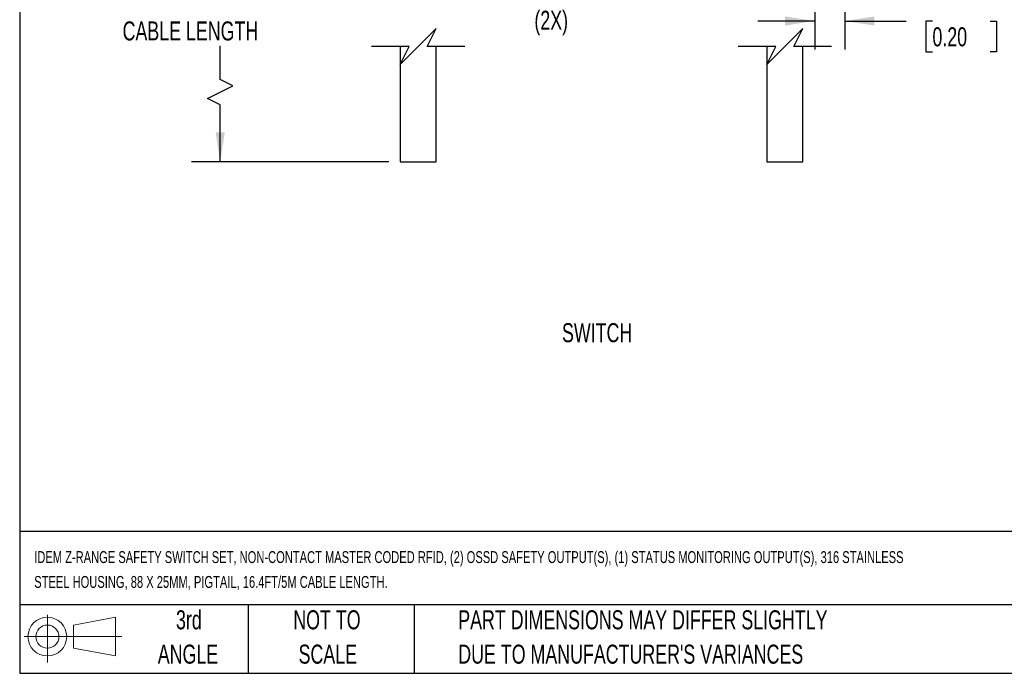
# Model space of a CAD drawing. Header units: millimetres. Extents: x 10 to 410, y 10 to 314.
# Tile 1 of 18: x 10 to 174, y 10 to 119. Entities that reach past the tile are written whole.
import ezdxf

# ---------------------------------------------------------------- set-up
doc = ezdxf.new("R2010")
doc.units = ezdxf.units.MM
doc.header["$LTSCALE"] = 1.5
doc.layers.add('DIMENSIONS', color=140, linetype='Continuous', lineweight=25)
doc.layers.add('TEXT', color=140, linetype='Continuous', lineweight=25)
doc.styles.add('SLDTEXTSTYLE0', font='TXT', dxfattribs={"width": 0.7})
doc.dimstyles.new('SLDDIMSTYLE2', dxfattribs={"dimtxt": 3.237012, "dimasz": 4.953, "dimexe": 0, "dimexo": 0.0625, "dimgap": 0.809253, "dimtad": 0, "dimtih": 1, "dimtoh": 1, "dimrnd": 1e-09, "dimzin": 4, "dimdsep": 46, "dimtxsty": 'SLDTEXTSTYLE0', "dimsah": 1, "dimcen": 0.09, "dimadec": 0, "dimazin": 1, "dimtfac": 1, "dimtmove": 0, "dimatfit": 0, "dimfxl": 0, "dimfrac": 2, "dimtolj": 1, "dimtzin": 12, "dimarcsym": 0})
doc.dimstyles.new('SLDDIMSTYLE4', dxfattribs={"dimtxt": 3.237012, "dimasz": 4.953, "dimexe": 0, "dimexo": 0.0625, "dimgap": 0.809253, "dimtad": 0, "dimtih": 1, "dimtoh": 1, "dimrnd": 1e-09, "dimzin": 12, "dimdsep": 46, "dimtxsty": 'SLDTEXTSTYLE0', "dimsah": 1, "dimcen": 0.09, "dimadec": 0, "dimazin": 3, "dimtfac": 1, "dimtofl": 0, "dimtmove": 0, "dimatfit": 3, "dimfxl": 0, "dimfrac": 2, "dimtolj": 1, "dimtzin": 12, "dimarcsym": 0})

# ---------------------------------------------------------------- blocks, each defined once
blk = doc.blocks.new('Block11')
at = {"color": 7, "linetype": 'Continuous', "lineweight": 18}
for p, q in [((3.88, 7.97), (3.88, 0)), ((8.22, 6.25), (15.26, 7.55)), ((15.26, 7.55), (15.26, 1.1)), ((8.22, 2.39), (8.22, 6.25)), ((0, 4.32), (16.31, 4.32)), ((8.22, 2.39), (15.26, 1.1))]:
    blk.add_line(p, q, dxfattribs=at)
for radius in [3.23, 1.93]:
    blk.add_circle((3.88, 4.32), radius, dxfattribs=at)
blk = doc.blocks.new('Block12')
at = {"color": 7, "linetype": 'Continuous'}
blk.add_blockref('Block11', (0, 0), dxfattribs=at)
blk = doc.blocks.new('_D_5')
at = {"layer": 'DIMENSIONS'}
for p, q in [((70.74, 136.8), (38.2, 136.8)), ((42.97, 136.8), (42.97, 124.54)), ((42.97, 108.67), (42.97, 114.25)), ((45.08, 107.61), (42.97, 108.67)), ((40.85, 105.49), (45.08, 107.61)), ((42.97, 104.43), (40.85, 105.49)), ((42.97, 94.89), (42.97, 104.43)), ((71.09, 94.89), (38.2, 94.89))]:
    blk.add_line(p, q, dxfattribs=at)
for points in [[(42.97, 136.8), (42.21, 131.85), (43.73, 131.85)], [(42.97, 94.89), (43.73, 99.84), (42.21, 99.84)]]:
    blk.add_solid(points, dxfattribs=at)
at = {"layer": 'DIMENSIONS', "char_height": 3.175, "attachment_point": 1, "style": 'SLDTEXTSTYLE0'}
for s, insert in [('32.8FT / 10M', (28.71, 123.49)), ('CABLE LENGTH', (26.69, 118.34))]:
    blk.add_mtext(s, dxfattribs=dict(at, insert=insert))
blk = doc.blocks.new('_D_11')
at = {"layer": 'DIMENSIONS'}
for p, q in [((142.15, 137.13), (142.15, 113.65)), ((147.15, 135.39), (147.15, 113.65)), ((142.15, 118.41), (132.63, 118.41)), ((147.15, 118.41), (157.39, 118.41)), ((161.77, 118.41), (160.69, 118.41)), ((160.69, 118.41), (160.69, 113.26)), ((171.39, 118.41), (172.48, 118.41)), ((172.48, 118.41), (172.48, 113.26)), ((160.69, 113.26), (161.77, 113.26)), ((172.48, 113.26), (171.39, 113.26))]:
    blk.add_line(p, q, dxfattribs=at)
for points in [[(142.15, 118.41), (137.2, 119.17), (137.2, 117.65)], [(147.15, 118.41), (152.1, 117.65), (152.1, 119.17)]]:
    blk.add_solid(points, dxfattribs=at)
at = {"layer": 'DIMENSIONS', "char_height": 3.175, "attachment_point": 1, "style": 'SLDTEXTSTYLE0'}
for s, insert in [('5.0', (163.12, 123.23)), ('0.20', (161.77, 117.36))]:
    blk.add_mtext(s, dxfattribs=dict(at, insert=insert))

msp = doc.modelspace()

# ---------------------------------------------------------------- linework, layer by layer
for p, q in [((72.990622, 114.132347), (72.990622, 94.885061)), ((78.990622, 94.885061), (78.990622, 114.132347)), ((134.147053, 114.132347), (134.147053, 94.885061)), ((140.147054, 94.885061), (140.147054, 114.132347)), ((72.990622, 94.885061), (78.990622, 94.885061)), ((134.147053, 94.885061), (140.147054, 94.885061))]:
    msp.add_line(p, q)
at = {"layer": 'DIMENSIONS', "color": 140}
for p, q in [((78.990622, 117.132349), (75.990622, 114.132349)), ((77.490622, 114.132349), (78.990622, 117.132349)), ((140.147054, 117.132349), (137.147054, 114.132349)), ((138.647054, 114.132349), (140.147054, 117.132349)), ((74.490622, 114.132349), (68.228122, 114.132349)), ((75.990622, 114.132349), (72.990622, 111.132349)), ((72.990622, 111.132349), (74.490622, 114.132349)), ((83.753122, 114.132349), (77.490622, 114.132349)), ((135.647054, 114.132349), (129.384554, 114.132349)), ((137.147054, 114.132349), (134.147054, 111.132349)), ((134.147054, 111.132349), (135.647054, 114.132349)), ((144.909554, 114.132349), (138.647054, 114.132349))]:
    msp.add_line(p, q, dxfattribs=at)
at = {"layer": 'TEXT'}
for p, q in [((9.525, 314.325), (9.525, 9.525)), ((409.575, 33.189162), (9.525, 33.189162)), ((409.575, 20.955), (9.525, 20.955)), ((47.625, 20.955), (47.625, 9.525)), ((75.317442, 20.955), (75.317442, 9.525)), ((9.525, 9.525), (409.575, 9.525))]:
    msp.add_line(p, q, dxfattribs=at)

# ---------------------------------------------------------------- block references
msp.add_blockref('Block12', (10.256908, 11.330783), dxfattribs=at)

# ---------------------------------------------------------------- texts
at = {"layer": 'TEXT', "style": 'SLDTEXTSTYLE0'}
for s, insert, char_height, attachment_point in [('(2X)', (95.375387, 120.12498), 3.175, 1), ('SWITCH', (105.844235, 67.972187), 3.175, 2), ('IDEM Z-RANGE SAFETY SWITCH SET, NON-CONTACT MASTER CODED RFID, (2) OSSD SAFETY OUTPUT(S), (1) STATUS MONITORING OUTPUT(S), 316 STAINLESS', (11.948601, 29.917816), 1.984375, 1), ('STEEL HOUSING, 88 X 25MM, PIGTAIL, 16.4FT/5M CABLE LENGTH.', (11.948601, 25.771982), 1.984375, 1), ('3rd', (37.743677, 20.04599), 3.175, 2), ('NOT TO', (60.773661, 20.04599), 3.175, 2), ('PART DIMENSIONS MAY DIFFER SLIGHTLY', (82.678927, 20.045989), 3.175, 1), ('ANGLE', (37.597422, 14.312657), 3.175, 2), ('SCALE', (60.918079, 14.312656), 3.175, 2), ("DUE TO MANUFACTURER'S VARIANCES", (82.678927, 14.312656), 3.175, 1)]:
    msp.add_mtext(s, dxfattribs=dict(at, insert=insert, char_height=char_height, attachment_point=attachment_point))

# ---------------------------------------------------------------- dimensions: what is measured, and where the dimension line sits
at = {"layer": 'DIMENSIONS'}
dim = msp.add_linear_dim(base=(147.147054, 118.408193), p1=(142.152892, 139.032091), p2=(147.147054, 137.299354), angle=0, dimstyle='SLDDIMSTYLE2', dxfattribs=at)
dim.commit()
dim.dimension.update_dxf_attribs({"geometry": '_D_11', "text_midpoint": (166.581899, 118.408193), "dimtype": 160})
dim = msp.add_linear_dim(base=(42.967298, 94.885063), p1=(72.640622, 136.799354), p2=(72.990622, 94.885063), angle=90, text='32.8FT / 10M\\PCABLE LENGTH', dimstyle='SLDDIMSTYLE4', dxfattribs=at)
dim.commit()
dim.dimension.update_dxf_attribs({"geometry": '_D_5', "text_midpoint": (42.967298, 119.395258), "dimtype": 160})

doc.saveas('drawing.dxf')
